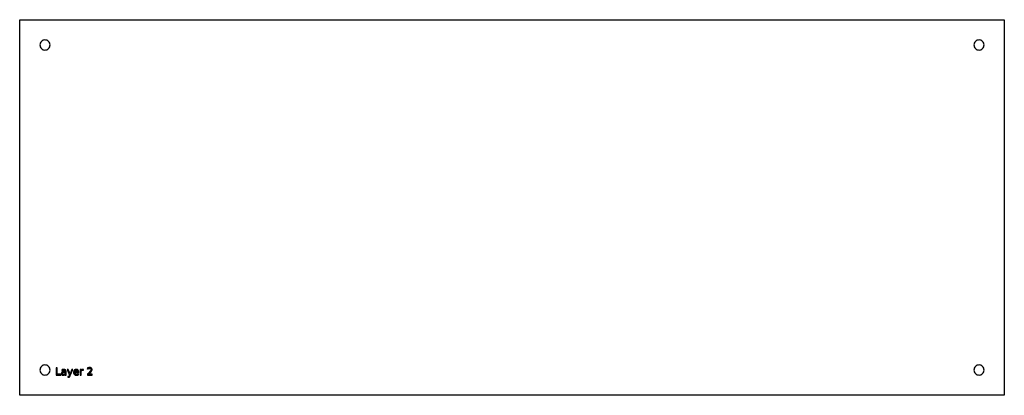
# Model space of a CAD drawing. Header units: metres. Extents: x -355 to 130, y -22 to 162.
import ezdxf

# ---------------------------------------------------------------- set-up
doc = ezdxf.new("R2010")
doc.units = ezdxf.units.M

msp = doc.modelspace()

# ---------------------------------------------------------------- linework, layer by layer
for points in [[(130.05, -22.45), (-354.85, -22.45), (-354.85, 162.45), (130.05, 162.45), (130.05, -22.45)], [(-339.9, 150), (-339.95, 150.49), (-340.09, 150.96), (-340.32, 151.39), (-340.63, 151.77), (-341.01, 152.08), (-341.44, 152.31), (-341.91, 152.45), (-342.4, 152.5), (-342.89, 152.45), (-343.36, 152.31), (-343.79, 152.08), (-344.17, 151.77), (-344.48, 151.39), (-344.71, 150.96), (-344.85, 150.49), (-344.9, 150), (-344.85, 149.51), (-344.71, 149.04), (-344.48, 148.61), (-344.17, 148.23), (-343.79, 147.92), (-343.36, 147.69), (-342.89, 147.55), (-342.4, 147.5), (-341.91, 147.55), (-341.44, 147.69), (-341.01, 147.92), (-340.63, 148.23), (-340.32, 148.61), (-340.09, 149.04), (-339.95, 149.51), (-339.9, 150)], [(120.1, 150), (120.05, 150.49), (119.91, 150.96), (119.68, 151.39), (119.37, 151.77), (118.99, 152.08), (118.56, 152.31), (118.09, 152.45), (117.6, 152.5), (117.11, 152.45), (116.64, 152.31), (116.21, 152.08), (115.83, 151.77), (115.52, 151.39), (115.29, 150.96), (115.15, 150.49), (115.1, 150), (115.15, 149.51), (115.29, 149.04), (115.52, 148.61), (115.83, 148.23), (116.21, 147.92), (116.64, 147.69), (117.11, 147.55), (117.6, 147.5), (118.09, 147.55), (118.56, 147.69), (118.99, 147.92), (119.37, 148.23), (119.68, 148.61), (119.91, 149.04), (120.05, 149.51), (120.1, 150)], [(-339.9, -10), (-339.95, -9.51), (-340.09, -9.04), (-340.32, -8.61), (-340.63, -8.23), (-341.01, -7.92), (-341.44, -7.69), (-341.91, -7.55), (-342.4, -7.5), (-342.89, -7.55), (-343.36, -7.69), (-343.79, -7.92), (-344.17, -8.23), (-344.48, -8.61), (-344.71, -9.04), (-344.85, -9.51), (-344.9, -10), (-344.85, -10.49), (-344.71, -10.96), (-344.48, -11.39), (-344.17, -11.77), (-343.79, -12.08), (-343.36, -12.31), (-342.89, -12.45), (-342.4, -12.5), (-341.91, -12.45), (-341.44, -12.31), (-341.01, -12.08), (-340.63, -11.77), (-340.32, -11.39), (-340.09, -10.96), (-339.95, -10.49), (-339.9, -10)], [(-336.91, -8.85), (-336.91, -12.5), (-334.64, -12.5), (-334.64, -12.09), (-336.42, -12.09), (-336.42, -8.85), (-336.91, -8.85)], [(-320.91, -12.09), (-320.79, -11.97), (-320.68, -11.85), (-320.58, -11.74), (-320.48, -11.64), (-320.38, -11.54), (-320.29, -11.45), (-320.21, -11.37), (-320.13, -11.29), (-320.06, -11.21), (-319.99, -11.14), (-319.93, -11.07), (-319.87, -11.01), (-319.82, -10.96), (-319.77, -10.91), (-319.73, -10.87), (-319.69, -10.83), (-319.66, -10.8), (-319.63, -10.77), (-319.61, -10.75), (-319.6, -10.73), (-319.56, -10.68), (-319.52, -10.62), (-319.48, -10.57), (-319.44, -10.52), (-319.41, -10.47), (-319.38, -10.43), (-319.36, -10.38), (-319.33, -10.34), (-319.31, -10.3), (-319.29, -10.26), (-319.28, -10.21), (-319.26, -10.17), (-319.25, -10.13), (-319.24, -10.09), (-319.23, -10.05), (-319.22, -10.01), (-319.22, -9.96), (-319.21, -9.92), (-319.21, -9.87), (-319.21, -9.83), (-319.21, -9.74), (-319.22, -9.65), (-319.24, -9.56), (-319.26, -9.48), (-319.29, -9.4), (-319.33, -9.33), (-319.37, -9.26), (-319.42, -9.19), (-319.48, -9.13), (-319.55, -9.07), (-319.62, -9.02), (-319.69, -8.97), (-319.77, -8.93), (-319.85, -8.89), (-319.94, -8.86), (-320.03, -8.83), (-320.13, -8.81), (-320.23, -8.8), (-320.34, -8.79), (-320.45, -8.79), (-320.49, -8.79), (-320.54, -8.79), (-320.58, -8.79), (-320.63, -8.8), (-320.68, -8.8), (-320.72, -8.81), (-320.77, -8.82), (-320.82, -8.83), (-320.87, -8.84), (-320.92, -8.85), (-320.98, -8.86), (-321.03, -8.88), (-321.08, -8.89), (-321.14, -8.91), (-321.19, -8.93), (-321.25, -8.94), (-321.3, -8.96), (-321.36, -8.98), (-321.42, -9.01), (-321.48, -9.03), (-321.48, -9.53), (-321.42, -9.5), (-321.36, -9.47), (-321.31, -9.44), (-321.25, -9.41), (-321.2, -9.39), (-321.14, -9.36), (-321.09, -9.34), (-321.03, -9.32), (-320.98, -9.3), (-320.93, -9.28), (-320.88, -9.27), (-320.83, -9.26), (-320.78, -9.24), (-320.73, -9.23), (-320.68, -9.22), (-320.63, -9.22), (-320.58, -9.21), (-320.53, -9.21), (-320.49, -9.2), (-320.44, -9.2), (-320.38, -9.21), (-320.31, -9.21), (-320.25, -9.22), (-320.2, -9.23), (-320.14, -9.25), (-320.09, -9.27), (-320.04, -9.29), (-319.99, -9.32), (-319.95, -9.35), (-319.91, -9.39), (-319.87, -9.43), (-319.84, -9.46), (-319.8, -9.51), (-319.78, -9.55), (-319.76, -9.6), (-319.74, -9.65), (-319.72, -9.7), (-319.71, -9.75), (-319.71, -9.8), (-319.7, -9.86), (-319.71, -9.9), (-319.71, -9.93), (-319.71, -9.97), (-319.72, -10), (-319.73, -10.04), (-319.74, -10.08), (-319.75, -10.11), (-319.77, -10.15), (-319.78, -10.19), (-319.8, -10.22), (-319.82, -10.26), (-319.84, -10.3), (-319.87, -10.34), (-319.9, -10.38), (-319.93, -10.43), (-319.96, -10.47), (-320, -10.52), (-320.04, -10.57), (-320.08, -10.62), (-320.13, -10.67), (-320.16, -10.71), (-320.19, -10.74), (-320.24, -10.79), (-320.29, -10.84), (-320.34, -10.9), (-320.41, -10.97), (-320.48, -11.04), (-320.56, -11.12), (-320.65, -11.21), (-320.74, -11.31), (-320.83, -11.4), (-320.92, -11.49), (-321.01, -11.58), (-321.09, -11.66), (-321.17, -11.74), (-321.25, -11.82), (-321.32, -11.89), (-321.38, -11.96), (-321.45, -12.03), (-321.5, -12.09), (-321.5, -12.5), (-319.19, -12.5), (-319.19, -12.09), (-320.91, -12.09)], [(120.1, -10), (120.05, -9.51), (119.91, -9.04), (119.68, -8.61), (119.37, -8.23), (118.99, -7.92), (118.56, -7.69), (118.09, -7.55), (117.6, -7.5), (117.11, -7.55), (116.64, -7.69), (116.21, -7.92), (115.83, -8.23), (115.52, -8.61), (115.29, -9.04), (115.15, -9.51), (115.1, -10), (115.15, -10.49), (115.29, -10.96), (115.52, -11.39), (115.83, -11.77), (116.21, -12.08), (116.64, -12.31), (117.11, -12.45), (117.6, -12.5), (118.09, -12.45), (118.56, -12.31), (118.99, -12.08), (119.37, -11.77), (119.68, -11.39), (119.91, -10.96), (120.05, -10.49), (120.1, -10)], [(-332, -10.94), (-332.01, -10.82), (-332.02, -10.7), (-332.03, -10.59), (-332.05, -10.49), (-332.08, -10.39), (-332.11, -10.3), (-332.15, -10.22), (-332.19, -10.14), (-332.24, -10.07), (-332.3, -10.01), (-332.36, -9.95), (-332.43, -9.9), (-332.5, -9.85), (-332.58, -9.81), (-332.67, -9.78), (-332.76, -9.75), (-332.85, -9.73), (-332.96, -9.71), (-333.07, -9.7), (-333.18, -9.7), (-333.23, -9.7), (-333.27, -9.7), (-333.32, -9.7), (-333.36, -9.71), (-333.41, -9.71), (-333.45, -9.72), (-333.5, -9.72), (-333.54, -9.73), (-333.59, -9.74), (-333.64, -9.75), (-333.68, -9.76), (-333.73, -9.77), (-333.78, -9.78), (-333.82, -9.79), (-333.87, -9.81), (-333.92, -9.82), (-333.97, -9.84), (-334.02, -9.85), (-334.06, -9.87), (-334.11, -9.89), (-334.11, -10.31), (-334.07, -10.28), (-334.03, -10.26), (-333.99, -10.24), (-333.95, -10.22), (-333.9, -10.21), (-333.86, -10.19), (-333.82, -10.18), (-333.78, -10.16), (-333.73, -10.15), (-333.69, -10.14), (-333.64, -10.13), (-333.6, -10.12), (-333.55, -10.11), (-333.51, -10.1), (-333.46, -10.09), (-333.42, -10.09), (-333.37, -10.09), (-333.32, -10.08), (-333.28, -10.08), (-333.23, -10.08), (-333.16, -10.08), (-333.09, -10.09), (-333.02, -10.1), (-332.96, -10.11), (-332.9, -10.12), (-332.85, -10.14), (-332.79, -10.16), (-332.75, -10.19), (-332.7, -10.22), (-332.66, -10.25), (-332.62, -10.29), (-332.58, -10.32), (-332.55, -10.36), (-332.53, -10.41), (-332.5, -10.45), (-332.49, -10.5), (-332.47, -10.56), (-332.46, -10.61), (-332.46, -10.67), (-332.45, -10.73), (-332.45, -10.77), (-333.08, -10.77), (-333.2, -10.78), (-333.32, -10.78), (-333.42, -10.8), (-333.53, -10.81), (-333.62, -10.83), (-333.71, -10.86), (-333.79, -10.89), (-333.87, -10.92), (-333.94, -10.96), (-334.01, -11.01), (-334.06, -11.06), (-334.12, -11.11), (-334.16, -11.17), (-334.2, -11.23), (-334.24, -11.3), (-334.26, -11.37), (-334.29, -11.45), (-334.3, -11.53), (-334.31, -11.61), (-334.31, -11.7), (-334.31, -11.78), (-334.3, -11.86), (-334.29, -11.93), (-334.27, -11.99), (-334.25, -12.06), (-334.23, -12.12), (-334.19, -12.18), (-334.16, -12.23), (-334.11, -12.29), (-334.07, -12.34), (-334.02, -12.38), (-333.96, -12.42), (-333.9, -12.46), (-333.84, -12.49), (-333.78, -12.51), (-333.71, -12.53), (-333.64, -12.55), (-333.56, -12.56), (-333.48, -12.57), (-333.4, -12.57), (-333.33, -12.57), (-333.27, -12.57), (-333.21, -12.56), (-333.15, -12.55), (-333.09, -12.54), (-333.04, -12.53), (-332.98, -12.51), (-332.93, -12.5), (-332.88, -12.47), (-332.84, -12.45), (-332.79, -12.43), (-332.75, -12.4), (-332.71, -12.37), (-332.67, -12.34), (-332.63, -12.3), (-332.59, -12.26), (-332.55, -12.22), (-332.52, -12.18), (-332.48, -12.13), (-332.45, -12.09), (-332.45, -12.5), (-332, -12.5), (-332, -10.94)], [(-332.9, -11.13), (-332.45, -11.13), (-332.45, -11.23), (-332.46, -11.31), (-332.46, -11.39), (-332.47, -11.47), (-332.49, -11.55), (-332.51, -11.62), (-332.53, -11.69), (-332.56, -11.76), (-332.6, -11.82), (-332.64, -11.87), (-332.68, -11.93), (-332.73, -11.98), (-332.78, -12.03), (-332.83, -12.06), (-332.88, -12.1), (-332.94, -12.13), (-333, -12.15), (-333.07, -12.17), (-333.14, -12.18), (-333.21, -12.19), (-333.28, -12.19), (-333.33, -12.19), (-333.38, -12.19), (-333.43, -12.18), (-333.48, -12.17), (-333.52, -12.16), (-333.56, -12.14), (-333.6, -12.13), (-333.64, -12.11), (-333.67, -12.08), (-333.71, -12.05), (-333.74, -12.03), (-333.76, -11.99), (-333.79, -11.96), (-333.81, -11.93), (-333.83, -11.89), (-333.84, -11.85), (-333.85, -11.81), (-333.86, -11.77), (-333.86, -11.72), (-333.87, -11.68), (-333.86, -11.62), (-333.86, -11.56), (-333.85, -11.51), (-333.83, -11.46), (-333.81, -11.42), (-333.79, -11.38), (-333.76, -11.34), (-333.73, -11.31), (-333.69, -11.28), (-333.65, -11.25), (-333.61, -11.23), (-333.56, -11.21), (-333.5, -11.19), (-333.43, -11.17), (-333.36, -11.16), (-333.28, -11.15), (-333.2, -11.14), (-333.1, -11.13), (-333.01, -11.13), (-332.9, -11.13)], [(-329.94, -12.75), (-328.74, -9.77), (-329.22, -9.77), (-330.07, -11.9), (-330.93, -9.77), (-331.4, -9.77), (-330.3, -12.46), (-330.38, -12.66), (-330.4, -12.72), (-330.43, -12.78), (-330.45, -12.84), (-330.47, -12.88), (-330.5, -12.93), (-330.52, -12.97), (-330.54, -13), (-330.56, -13.03), (-330.58, -13.06), (-330.6, -13.08), (-330.62, -13.09), (-330.65, -13.11), (-330.67, -13.12), (-330.7, -13.13), (-330.73, -13.14), (-330.76, -13.15), (-330.79, -13.16), (-330.82, -13.16), (-330.85, -13.16), (-330.89, -13.16), (-331.16, -13.16), (-331.16, -13.54), (-330.8, -13.54), (-330.74, -13.54), (-330.68, -13.53), (-330.63, -13.53), (-330.57, -13.52), (-330.52, -13.5), (-330.48, -13.49), (-330.43, -13.47), (-330.39, -13.44), (-330.35, -13.42), (-330.31, -13.39), (-330.28, -13.36), (-330.24, -13.32), (-330.2, -13.27), (-330.17, -13.22), (-330.13, -13.16), (-330.09, -13.09), (-330.05, -13.02), (-330.02, -12.94), (-329.98, -12.85), (-329.94, -12.75)], [(-325.78, -11.02), (-325.78, -10.9), (-325.79, -10.79), (-325.81, -10.68), (-325.83, -10.57), (-325.86, -10.47), (-325.9, -10.38), (-325.94, -10.29), (-325.99, -10.21), (-326.04, -10.13), (-326.1, -10.06), (-326.17, -9.99), (-326.24, -9.93), (-326.32, -9.87), (-326.4, -9.83), (-326.48, -9.79), (-326.57, -9.76), (-326.66, -9.73), (-326.76, -9.71), (-326.87, -9.7), (-326.97, -9.7), (-327.1, -9.7), (-327.21, -9.72), (-327.32, -9.74), (-327.43, -9.76), (-327.53, -9.8), (-327.62, -9.84), (-327.71, -9.89), (-327.8, -9.95), (-327.88, -10.02), (-327.95, -10.09), (-328.02, -10.18), (-328.08, -10.26), (-328.14, -10.36), (-328.19, -10.45), (-328.22, -10.56), (-328.26, -10.67), (-328.28, -10.78), (-328.3, -10.9), (-328.31, -11.03), (-328.32, -11.16), (-328.31, -11.29), (-328.3, -11.41), (-328.28, -11.53), (-328.25, -11.64), (-328.22, -11.74), (-328.18, -11.84), (-328.13, -11.94), (-328.07, -12.03), (-328.01, -12.11), (-327.93, -12.19), (-327.85, -12.26), (-327.77, -12.33), (-327.68, -12.38), (-327.58, -12.43), (-327.48, -12.48), (-327.38, -12.51), (-327.27, -12.54), (-327.15, -12.56), (-327.03, -12.57), (-326.9, -12.57), (-326.84, -12.57), (-326.79, -12.57), (-326.74, -12.57), (-326.69, -12.56), (-326.64, -12.56), (-326.59, -12.55), (-326.54, -12.54), (-326.48, -12.54), (-326.43, -12.53), (-326.38, -12.52), (-326.33, -12.51), (-326.28, -12.49), (-326.23, -12.48), (-326.18, -12.47), (-326.13, -12.45), (-326.08, -12.44), (-326.03, -12.42), (-325.98, -12.4), (-325.93, -12.38), (-325.89, -12.36), (-325.89, -11.94), (-325.93, -11.96), (-325.98, -11.98), (-326.03, -12.01), (-326.08, -12.03), (-326.13, -12.05), (-326.17, -12.07), (-326.22, -12.08), (-326.27, -12.1), (-326.32, -12.11), (-326.37, -12.13), (-326.42, -12.14), (-326.47, -12.15), (-326.52, -12.16), (-326.57, -12.17), (-326.62, -12.17), (-326.67, -12.18), (-326.72, -12.18), (-326.77, -12.19), (-326.82, -12.19), (-326.87, -12.19), (-326.96, -12.19), (-327.04, -12.18), (-327.12, -12.17), (-327.2, -12.15), (-327.27, -12.13), (-327.34, -12.1), (-327.4, -12.07), (-327.46, -12.03), (-327.52, -11.99), (-327.57, -11.95), (-327.61, -11.9), (-327.66, -11.84), (-327.7, -11.78), (-327.73, -11.72), (-327.76, -11.65), (-327.79, -11.58), (-327.81, -11.5), (-327.83, -11.42), (-327.84, -11.33), (-327.85, -11.24), (-325.78, -11.24), (-325.78, -11.02)], [(-326.23, -10.89), (-327.83, -10.89), (-327.82, -10.82), (-327.81, -10.74), (-327.79, -10.68), (-327.77, -10.61), (-327.75, -10.55), (-327.72, -10.49), (-327.69, -10.44), (-327.65, -10.38), (-327.62, -10.34), (-327.57, -10.29), (-327.53, -10.25), (-327.48, -10.22), (-327.42, -10.18), (-327.37, -10.16), (-327.31, -10.13), (-327.25, -10.11), (-327.18, -10.1), (-327.11, -10.09), (-327.04, -10.08), (-326.97, -10.08), (-326.91, -10.08), (-326.84, -10.09), (-326.78, -10.1), (-326.73, -10.12), (-326.67, -10.14), (-326.62, -10.16), (-326.57, -10.19), (-326.52, -10.22), (-326.48, -10.26), (-326.44, -10.3), (-326.4, -10.35), (-326.36, -10.39), (-326.33, -10.45), (-326.31, -10.5), (-326.28, -10.56), (-326.27, -10.62), (-326.25, -10.68), (-326.24, -10.75), (-326.23, -10.82), (-326.23, -10.89)], [(-323.46, -10.19), (-323.46, -9.72), (-323.48, -9.72), (-323.49, -9.72), (-323.5, -9.72), (-323.51, -9.72), (-323.53, -9.71), (-323.54, -9.71), (-323.55, -9.71), (-323.56, -9.71), (-323.57, -9.71), (-323.59, -9.71), (-323.6, -9.71), (-323.61, -9.7), (-323.62, -9.7), (-323.63, -9.7), (-323.64, -9.7), (-323.65, -9.7), (-323.66, -9.7), (-323.67, -9.7), (-323.68, -9.7), (-323.69, -9.7), (-323.75, -9.7), (-323.81, -9.7), (-323.87, -9.71), (-323.93, -9.72), (-323.99, -9.73), (-324.04, -9.74), (-324.1, -9.76), (-324.15, -9.78), (-324.19, -9.8), (-324.24, -9.82), (-324.29, -9.85), (-324.33, -9.87), (-324.37, -9.9), (-324.41, -9.94), (-324.45, -9.97), (-324.48, -10.01), (-324.52, -10.05), (-324.55, -10.1), (-324.58, -10.14), (-324.61, -10.19), (-324.61, -9.77), (-325.06, -9.77), (-325.06, -12.5), (-324.61, -12.5), (-324.61, -11.06), (-324.61, -10.97), (-324.6, -10.88), (-324.59, -10.8), (-324.58, -10.72), (-324.56, -10.65), (-324.54, -10.58), (-324.51, -10.52), (-324.48, -10.46), (-324.44, -10.4), (-324.41, -10.35), (-324.36, -10.3), (-324.32, -10.26), (-324.27, -10.22), (-324.21, -10.19), (-324.16, -10.16), (-324.1, -10.14), (-324.03, -10.12), (-323.97, -10.11), (-323.9, -10.1), (-323.82, -10.1), (-323.8, -10.1), (-323.78, -10.1), (-323.76, -10.1), (-323.74, -10.1), (-323.72, -10.11), (-323.7, -10.11), (-323.68, -10.11), (-323.66, -10.11), (-323.64, -10.12), (-323.62, -10.12), (-323.61, -10.13), (-323.59, -10.13), (-323.57, -10.14), (-323.56, -10.14), (-323.54, -10.15), (-323.52, -10.15), (-323.51, -10.16), (-323.49, -10.17), (-323.48, -10.18), (-323.46, -10.19)]]:
    msp.add_lwpolyline(points)

doc.saveas('drawing.dxf')
